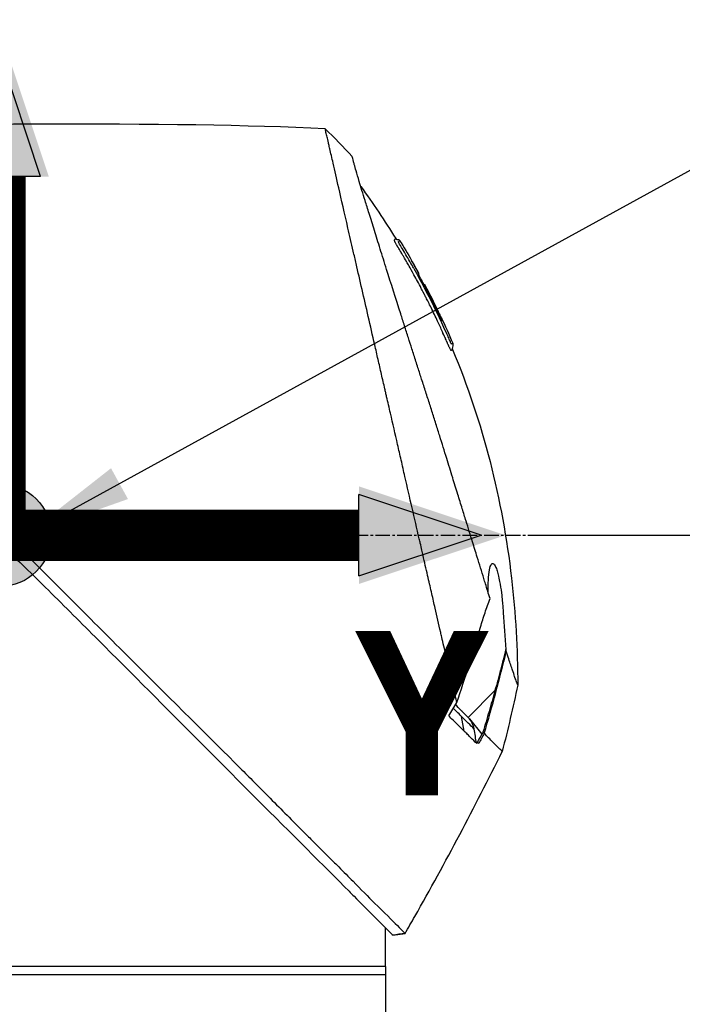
# Model space of a CAD drawing. Header units: millimetres. Extents: x 0 to 4378, y 0 to 2376.
# Tile 140 of 227: x 1695 to 1772, y 1585 to 1700. Entities that reach past the tile are written whole.
import ezdxf

# ---------------------------------------------------------------- set-up
doc = ezdxf.new("R2010")
doc.units = ezdxf.units.MM
doc.header["$LTSCALE"] = 0.2
doc.linetypes.add('CENTER2', pattern=[1.125, 0.75, -0.125, 0.125, -0.125])
for name, color, linetype in [('02_Center Line', 1, 'CENTER2'), ('07_Special Line2', 76, 'Continuous'), ('12_Before Rev.Num.', 5, 'Continuous')]:
    doc.layers.add(name, color=color, linetype=linetype)
doc.layers.add('14_Mark', color=7, linetype='Continuous', true_color=0xe03c31)
doc.styles.add('Rainbow-5.0 Style', font='malgunsl.ttf')
doc.dimstyles.new('Rainbow-5.0 Style', dxfattribs={"dimtxt": 4, "dimasz": 2.5, "dimexe": 1, "dimexo": 1, "dimgap": 1, "dimtad": 1, "dimdsep": 46, "dimtxsty": 'Rainbow-5.0 Style', "dimcen": 0, "dimclrd": 251, "dimclre": 251, "dimclrt": 7, "dimazin": 3, "dimtp": 0.1, "dimtm": 0.1, "dimtfac": 0.61, "dimtmove": 0, "dimatfit": 3, "dimfxl": 1, "dimlwd": -1, "dimlwe": -1, "dimarcsym": 1})

# ---------------------------------------------------------------- blocks, each defined once
blk = doc.blocks.new('*D126')
at = {"color": 251, "linetype": 'ByBlock', "transparency": 16777216}
for p, q in [((1755.7, 1639.53), (1891.38, 1639.53)), ((1887.38, 1279.38), (1887.38, 1629.53)), ((1722.43, 1269.38), (1891.38, 1269.38))]:
    blk.add_line(p, q, dxfattribs=at)
at = {"color": 251, "transparency": 16777216}
for points in [[(1885.72, 1629.53), (1889.05, 1629.53), (1887.38, 1639.53)], [(1885.72, 1279.38), (1889.05, 1279.38), (1887.38, 1269.38)]]:
    blk.add_solid(points, dxfattribs=at)
at = {"layer": 'Defpoints', "color": 0, "transparency": 16777216}
for p in [(1751.7, 1639.53), (1887.38, 1639.53), (1718.43, 1269.38)]:
    blk.add_point(p, dxfattribs=at)
at = {"color": 7, "transparency": 16777216, "insert": (1875.06, 1454.46), "char_height": 16, "attachment_point": 5, "rotation": 90, "style": 'Rainbow-5.0 Style'}
blk.add_mtext('370.15', dxfattribs=at)
blk = doc.blocks.new('*D127')
at = {"color": 251, "linetype": 'ByBlock', "transparency": 16777216}
for p, q in [((1638.55, 1756.68), (1891.38, 1756.68)), ((1887.38, 1649.53), (1887.38, 1746.68)), ((1755.7, 1639.53), (1891.38, 1639.53))]:
    blk.add_line(p, q, dxfattribs=at)
at = {"color": 251, "transparency": 16777216}
for points in [[(1885.72, 1746.68), (1889.05, 1746.68), (1887.38, 1756.68)], [(1885.72, 1649.53), (1889.05, 1649.53), (1887.38, 1639.53)]]:
    blk.add_solid(points, dxfattribs=at)
at = {"layer": 'Defpoints', "color": 0, "transparency": 16777216}
for p in [(1634.55, 1756.68), (1887.38, 1756.68), (1751.7, 1639.53)]:
    blk.add_point(p, dxfattribs=at)
at = {"color": 7, "transparency": 16777216, "insert": (1875.07, 1698.11), "char_height": 16, "attachment_point": 5, "rotation": 90, "style": 'Rainbow-5.0 Style'}
blk.add_mtext('117.15', dxfattribs=at)
blk = doc.blocks.new('*D128')
at = {"color": 251, "linetype": 'ByBlock', "transparency": 16777216}
for p, q in [((1638.55, 1756.68), (1943.4, 1756.68)), ((1939.4, 1746.68), (1939.4, 866.68)), ((1814.42, 856.68), (1943.4, 856.68))]:
    blk.add_line(p, q, dxfattribs=at)
at = {"color": 251, "transparency": 16777216}
for points in [[(1937.74, 1746.68), (1941.07, 1746.68), (1939.4, 1756.68)], [(1937.74, 866.68), (1941.07, 866.68), (1939.4, 856.68)]]:
    blk.add_solid(points, dxfattribs=at)
at = {"layer": 'Defpoints', "color": 0, "transparency": 16777216}
for p in [(1634.55, 1756.68), (1810.42, 856.68), (1939.4, 856.68)]:
    blk.add_point(p, dxfattribs=at)
at = {"color": 7, "transparency": 16777216, "insert": (1927.12, 1306.68), "char_height": 16, "attachment_point": 5, "rotation": 90, "style": 'Rainbow-5.0 Style'}
blk.add_mtext('900', dxfattribs=at)
blk = doc.blocks.new('A$Ca3a613b0')
for p, q in [((7.74, 1013.49), (7.74, 1013.49)), ((8.94, 1011.94), (8.93, 1011.93)), ((9.79, 1010.39), (9.79, 1010.39)), ((10.29, 1008.97), (10.29, 1008.98)), ((10.38, 1009.06), (10.43, 1009.11)), ((10.46, 1009.15), (10.46, 1009.15)), ((18.66, 961.7), (15.54, 958.57)), ((14.44, 959.01), (14.44, 959.01)), ((15.07, 956.97), (14.76, 958.69)), ((15.68, 958.42), (17.13, 956.62)), ((15.98, 957.48), (15.98, 957.48)), ((17.36, 956.75), (17.36, 956.75)), ((5.9, 933), (5.9, 934)), ((5.9, 929.5), (5.9, 932.5)), ((6.74, 933.16), (8.19, 933.34)), ((8.19, 933.34), (8.19, 933.34)), ((5.9, 929.5), (-84.1, 929.5)), ((5.9, 929.5), (5.9, 923.5)), ((5.9, 928.5), (-84.1, 928.5))]:
    blk.add_line(p, q)
for centre, major_axis, ratio, start_param, end_param in [((-345.1, 997.6), (-366.09, -26.02), 0.042138, 3.488133, 3.909025), ((-0.48, 1024.81), (-7.47, 7.7), 0.120793, 4.50015, 4.924628), ((-73.55, 964.88), (-45.52, 83.34), 1, 4.712389, 4.730948), ((-73.55, 964.88), (47.06, -82.48), 1, 1.552239, 1.570796), ((-48.79, 943.69), (61.32, 61.29), 0.000012, 6.229279, 6.245754), ((-163.81, 1010.5), (-44.19, -183.8), 1, 1.51817, 1.570796), ((-2401.35, 2396.85), (-765.25, 2704.52), 0.999799, 3.899585, 3.900232), ((22.59, 953.11), (-157.24, -287.66), 0.019111, 4.710355, 4.714425), ((-9.64, 982.72), (29.02, -28.06), 0.006576, 0.377371, 0.391215), ((-10.44, 981.83), (29.37, -28.27), 0.004865, 5.887634, 5.901943), ((-72.8, 991.8), (92.5, 175.69), 0.499327, 4.653394, 4.763255), ((-331.93, 1128.58), (133.4, 370.15), 0.996605, 4.537773, 4.543581)]:
    blk.add_ellipse(centre, major_axis=major_axis, ratio=ratio, start_param=start_param, end_param=end_param)
for points, knots in [([(14.21, 960.31), (13.74, 962.33), (13.24, 964.52), (12.62, 967.25), (12.53, 967.6), (12.41, 968.14), (12.37, 968.32), (12.11, 969.47), (11.91, 970.35), (11.56, 971.86), (11.43, 972.45), (11.23, 973.31), (11.16, 973.62), (11.07, 974), (11.05, 974.08), (10.96, 974.48), (10.88, 974.82), (10.63, 975.92), (10.45, 976.7), (10.22, 977.69), (10.18, 977.89), (10.07, 978.37), (10.01, 978.64), (9.91, 979.08), (9.86, 979.26), (9.28, 981.81), (8.72, 984.25), (8.01, 987.34), (7.87, 987.97), (7.58, 989.22), (7.44, 989.83), (7.02, 991.67), (6.75, 992.88), (6.39, 994.41), (6.32, 994.73), (6.17, 995.37), (6.1, 995.69), (5.99, 996.18), (5.95, 996.33), (5.88, 996.64), (5.85, 996.79), (5.69, 997.5), (5.55, 998.07), (5.36, 998.94), (5.29, 999.23), (5.16, 999.81), (5.09, 1000.09), (4.89, 1000.95), (4.77, 1001.52), (4.38, 1003.19), (4.13, 1004.3), (3.63, 1006.46), (3.39, 1007.52), (2.92, 1009.59), (2.69, 1010.59), (2.35, 1012.05), (2.24, 1012.53), (2.03, 1013.47), (1.92, 1013.93), (1.71, 1014.83), (1.61, 1015.28), (1.11, 1017.45), (0.75, 1019.02), (0.19, 1021.48), (-0.03, 1022.44), (-0.36, 1023.9), (-0.49, 1024.47), (-0.65, 1025.14), (-0.69, 1025.31), (-0.74, 1025.55), (-0.76, 1025.62), (-0.8, 1025.82), (-0.83, 1025.94), (-0.9, 1026.25), (-0.94, 1026.43), (-1, 1026.7), (-1.03, 1026.8), (-1.06, 1026.92), (-1.06, 1026.96), (-1.09, 1027.09), (-1.11, 1027.17), (-1.14, 1027.28), (-1.14, 1027.31), (-1.14, 1027.31)], [0.000001, 0.000001, 0.000001, 0.000001, 0.87198, 0.87198, 0.998176, 0.998176, 1.064575, 1.064575, 1.41457, 1.41457, 1.596219, 1.596219, 1.693857, 1.693857, 1.719166, 1.719166, 1.837725, 1.837725, 2.111396, 2.111396, 2.182409, 2.182409, 2.276499, 2.276499, 2.337341, 2.337341, 3.162147, 3.162147, 3.373842, 3.373842, 3.579811, 3.579811, 3.984502, 3.984502, 4.09507, 4.09507, 4.202311, 4.202311, 4.255972, 4.255972, 4.304596, 4.304596, 4.486711, 4.486711, 4.581165, 4.581165, 4.673894, 4.673894, 4.859509, 4.859509, 5.231419, 5.231419, 5.60592, 5.60592, 5.979077, 5.979077, 6.165933, 6.165933, 6.351964, 6.351964, 6.539189, 6.539189, 7.288579, 7.288579, 7.860772, 7.860772, 8.290537, 8.290537, 8.451715, 8.451715, 8.522248, 8.522248, 8.654959, 8.654959, 8.889881, 8.889881, 9.06617, 9.06617, 9.132077, 9.132077, 9.362293, 9.362293, 9.592797, 9.592797, 9.592797, 9.592797]), ([(18.09, 972.45), (18, 972.73), (17.91, 973.02), (17.74, 973.59), (17.64, 973.89), (17.49, 974.38), (17.43, 974.58), (17.12, 975.6), (16.86, 976.44), (16.41, 977.88), (16.23, 978.47), (15.8, 979.86), (15.55, 980.68), (15.14, 981.98), (15, 982.46), (14.68, 983.5), (14.5, 984.05), (14.13, 985.26), (13.93, 985.91), (13.5, 987.31), (13.27, 988.06), (12.76, 989.69), (12.5, 990.56), (12.15, 991.66), (12.08, 991.88), (11.86, 992.6), (11.7, 993.1), (11.38, 994.09), (11.23, 994.59), (10.91, 995.58), (10.75, 996.08), (10.43, 997.06), (10.27, 997.56), (9.97, 998.48), (9.82, 998.95), (9.6, 999.65), (9.52, 999.9), (9.28, 1000.64), (9.13, 1001.12), (8.84, 1002.03), (8.7, 1002.46), (8.41, 1003.36), (8.26, 1003.84), (7.96, 1004.77), (7.82, 1005.23), (7.09, 1007.51), (6.54, 1009.25), (5.89, 1011.3), (5.77, 1011.7), (5.52, 1012.49), (5.39, 1012.88), (5.04, 1014.02), (4.81, 1014.74), (4.38, 1016.13), (4.17, 1016.79), (3.81, 1017.94), (3.66, 1018.44), (3.25, 1019.75), (3.03, 1020.49), (2.69, 1021.61), (2.57, 1022.03), (2.38, 1022.67), (2.31, 1022.92), (2.21, 1023.28), (2.17, 1023.42), (2.13, 1023.58), (2.12, 1023.62), (2.07, 1023.79), (2.05, 1023.9), (2.01, 1024.03), (2, 1024.07), (2, 1024.07)], [0.000001, 0.000001, 0.000001, 0.000001, 0.11946, 0.11946, 0.241052, 0.241052, 0.321692, 0.321692, 0.643653, 0.643653, 0.858623, 0.858623, 1.144694, 1.144694, 1.308122, 1.308122, 1.494874, 1.494874, 1.708069, 1.708069, 1.951832, 1.951832, 2.230695, 2.230695, 2.303189, 2.303189, 2.46479, 2.46479, 2.625297, 2.625297, 2.787922, 2.787922, 2.946664, 2.946664, 3.08253, 3.08253, 3.156368, 3.156368, 3.305764, 3.305764, 3.43529, 3.43529, 3.579096, 3.579096, 3.721833, 3.721833, 4.292184, 4.292184, 4.435257, 4.435257, 4.578157, 4.578157, 4.862917, 4.862917, 5.148905, 5.148905, 5.393875, 5.393875, 5.822939, 5.822939, 6.144758, 6.144758, 6.385994, 6.385994, 6.566823, 6.566823, 6.63475, 6.63475, 6.873456, 6.873456, 7.112007, 7.112007, 7.112007, 7.112007]), ([(12.82, 1002.97), (12.8, 1003.01), (12.77, 1003.07), (12.73, 1003.17), (12.72, 1003.2), (12.7, 1003.23), (12.69, 1003.26), (12.61, 1003.43), (12.57, 1003.52), (12.57, 1003.52), (12.57, 1003.52), (12.55, 1003.56), (12.55, 1003.58), (12.36, 1004.01), (12.16, 1004.43), (11.97, 1004.85), (11.85, 1005.1), (11.73, 1005.35), (11.61, 1005.6), (11.47, 1005.9), (11.33, 1006.17), (11.21, 1006.42), (10.98, 1006.88), (10.79, 1007.27), (10.62, 1007.59), (10.55, 1007.73), (10.48, 1007.86), (10.43, 1007.97), (10.22, 1008.38), (10.1, 1008.61), (10.07, 1008.66), (9.92, 1008.94), (9.77, 1009.23), (9.62, 1009.51), (9.48, 1009.75), (9.35, 1010), (9.21, 1010.24), (8.98, 1010.67), (8.79, 1011.01), (8.64, 1011.27), (8.53, 1011.47), (8.44, 1011.62), (8.38, 1011.72), (8.15, 1012.13), (8.01, 1012.36), (7.99, 1012.41), (7.96, 1012.44), (7.94, 1012.47), (7.93, 1012.51), (7.9, 1012.56), (7.87, 1012.6), (7.85, 1012.64), (7.8, 1012.73), (7.76, 1012.79), (7.72, 1012.85), (7.72, 1012.86), (7.71, 1012.88), (7.7, 1012.89), (7.67, 1012.93), (7.65, 1012.97), (7.64, 1012.99), (7.64, 1013), (7.63, 1013.01), (7.62, 1013.02), (7.62, 1013.03), (7.61, 1013.04), (7.6, 1013.05), (7.6, 1013.05), (7.6, 1013.06), (7.6, 1013.06), (7.57, 1013.11), (7.54, 1013.16), (7.52, 1013.19), (7.45, 1013.3), (7.41, 1013.37), (7.39, 1013.41), (7.38, 1013.43), (7.36, 1013.46), (7.34, 1013.49), (7.33, 1013.5), (7.32, 1013.52), (7.32, 1013.53), (7.31, 1013.54), (7.31, 1013.54), (7.31, 1013.55), (7.3, 1013.56), (7.29, 1013.57), (7.28, 1013.59), (7.27, 1013.61), (7.26, 1013.62), (7.25, 1013.64), (7.25, 1013.65), (7.24, 1013.66), (7.22, 1013.69), (7.21, 1013.71), (7.2, 1013.73), (7.19, 1013.75), (7.16, 1013.8), (7.13, 1013.85), (7.11, 1013.89), (7.08, 1013.95), (7.05, 1014), (7.03, 1014.04), (7.02, 1014.07), (7, 1014.1), (6.99, 1014.12), (6.98, 1014.14), (6.98, 1014.15), (6.97, 1014.16), (6.97, 1014.16), (6.97, 1014.17), (6.97, 1014.17), (6.96, 1014.19), (6.95, 1014.22), (6.94, 1014.25), (6.93, 1014.25), (6.93, 1014.26), (6.93, 1014.26), (6.93, 1014.27), (6.93, 1014.27), (6.93, 1014.28), (6.93, 1014.28), (6.92, 1014.29), (6.92, 1014.3), (6.92, 1014.3), (6.92, 1014.31), (6.92, 1014.31), (6.92, 1014.32), (6.95, 1014.34), (6.97, 1014.38), (6.99, 1014.4), (7.01, 1014.42), (7.03, 1014.43), (7.03, 1014.44), (7.04, 1014.45), (7.05, 1014.45), (7.05, 1014.46), (7.06, 1014.46), (7.06, 1014.47), (7.07, 1014.48), (7.07, 1014.48), (7.08, 1014.48), (7.08, 1014.48), (7.08, 1014.48), (7.08, 1014.48)], [-0.6381839, -0.6381839, -0.6381839, -0.6381839, -0.6316964, -0.6316964, -0.6316964, -0.6307456, -0.6307456, -0.6307456, -0.6250215, -0.6250215, -0.6250215, -0.6234436, -0.6234436, -0.6234436, -0.5910238, -0.5910238, -0.5910238, -0.5714286, -0.5714286, -0.5714286, -0.5584343, -0.5584343, -0.5584343, -0.5344378, -0.5344378, -0.5344378, -0.5236736, -0.5236736, -0.5236736, -0.4857143, -0.4857143, -0.4857143, -0.4628498, -0.4628498, -0.4628498, -0.4428571, -0.4428571, -0.4428571, -0.4184801, -0.4184801, -0.4184801, -0.4, -0.4, -0.4, -0.3785714, -0.3785714, -0.3785714, -0.3766324, -0.3766324, -0.3766324, -0.3736775, -0.3736775, -0.3736775, -0.3678571, -0.3678571, -0.3678571, -0.3667329, -0.3667329, -0.3667329, -0.3632653, -0.3632653, -0.3632653, -0.3617347, -0.3617347, -0.3617347, -0.3602041, -0.3602041, -0.3602041, -0.3600354, -0.3600354, -0.3600354, -0.3571429, -0.3571429, -0.3571429, -0.3517857, -0.3517857, -0.3517857, -0.3491071, -0.3491071, -0.3491071, -0.347306, -0.347306, -0.347306, -0.3464286, -0.3464286, -0.3464286, -0.3448214, -0.3448214, -0.3448214, -0.3432143, -0.3432143, -0.3432143, -0.341231, -0.341231, -0.341231, -0.34, -0.34, -0.34, -0.3357143, -0.3357143, -0.3357143, -0.3314305, -0.3314305, -0.3314305, -0.3277963, -0.3277963, -0.3277963, -0.325, -0.325, -0.325, -0.3238534, -0.3238534, -0.3238534, -0.3196429, -0.3196429, -0.3196429, -0.3186098, -0.3186098, -0.3186098, -0.3169643, -0.3169643, -0.3169643, -0.3142857, -0.3142857, -0.3142857, -0.3057284, -0.3057284, -0.3057284, -0.2625175, -0.2625175, -0.2625175, -0.2379132, -0.2379132, -0.2379132, -0.2285714, -0.2285714, -0.2285714, -0.2146659, -0.2146659, -0.2146659, -0.1843164, -0.1843164, -0.1843164, -0.1783373, -0.1783373, -0.1783373, -0.1783373]), ([(7.08, 1014.48), (7.09, 1014.46), (7.1, 1014.44), (7.14, 1014.42), (7.16, 1014.41), (7.2, 1014.39), (7.22, 1014.39), (7.27, 1014.38), (7.31, 1014.37), (7.38, 1014.37), (7.42, 1014.36), (7.48, 1014.34), (7.5, 1014.33), (7.53, 1014.3), (7.55, 1014.28), (7.56, 1014.26)], [0, 0, 0, 0, 0.00696823, 0.00696823, 0.0132767, 0.0132767, 0.01999623, 0.01999623, 0.03024169, 0.03024169, 0.04191695, 0.04191695, 0.04845969, 0.04845969, 0.05587781, 0.05587781, 0.05587781, 0.05587781]), ([(7.69, 1013.58), (7.67, 1013.61), (7.65, 1013.63), (7.64, 1013.66), (7.55, 1013.8), (7.51, 1013.88), (7.49, 1013.91), (7.49, 1013.92), (7.47, 1013.95), (7.46, 1013.99), (7.45, 1013.99), (7.45, 1013.99), (7.45, 1014), (7.44, 1014.02), (7.43, 1014.03), (7.43, 1014.05), (7.42, 1014.06), (7.42, 1014.08), (7.41, 1014.09), (7.41, 1014.09), (7.41, 1014.09), (7.41, 1014.09), (7.41, 1014.09), (7.41, 1014.09), (7.41, 1014.1), (7.41, 1014.1), (7.41, 1014.1), (7.41, 1014.11), (7.41, 1014.11), (7.41, 1014.11), (7.41, 1014.11), (7.41, 1014.12), (7.42, 1014.12), (7.42, 1014.12), (7.42, 1014.12), (7.42, 1014.13), (7.42, 1014.13), (7.42, 1014.13), (7.43, 1014.13), (7.43, 1014.13), (7.43, 1014.13), (7.43, 1014.14), (7.44, 1014.14), (7.44, 1014.14), (7.45, 1014.15), (7.45, 1014.15), (7.45, 1014.15), (7.46, 1014.16), (7.47, 1014.16), (7.47, 1014.17), (7.47, 1014.17), (7.48, 1014.18), (7.49, 1014.19), (7.5, 1014.2), (7.51, 1014.21), (7.52, 1014.22), (7.52, 1014.22), (7.52, 1014.22), (7.53, 1014.23), (7.54, 1014.24), (7.55, 1014.25), (7.56, 1014.26), (7.56, 1014.26), (7.56, 1014.26), (7.56, 1014.26), (7.56, 1014.26), (7.56, 1014.26)], [0.6113952, 0.6113952, 0.6113952, 0.6113952, 0.6163655, 0.6163655, 0.6163655, 0.6428571, 0.6428571, 0.6428571, 0.6462054, 0.6462054, 0.6462054, 0.6466888, 0.6466888, 0.6466888, 0.6495536, 0.6495536, 0.6495536, 0.6529018, 0.6529018, 0.6529018, 0.6534468, 0.6534468, 0.6534468, 0.6545759, 0.6545759, 0.6545759, 0.65625, 0.65625, 0.65625, 0.6595982, 0.6595982, 0.6595982, 0.6629464, 0.6629464, 0.6629464, 0.6668565, 0.6668565, 0.6668565, 0.6696429, 0.6696429, 0.6696429, 0.6763393, 0.6763393, 0.6763393, 0.6830357, 0.6830357, 0.6830357, 0.6964286, 0.6964286, 0.6964286, 0.7071219, 0.7071219, 0.7071219, 0.75, 0.75, 0.75, 0.7544493, 0.7544493, 0.7544493, 0.7766834, 0.7766834, 0.7766834, 0.7989284, 0.7989284, 0.7989284, 0.8029565, 0.8029565, 0.8029565, 0.8029565]), ([(9.2, 1010.97), (9.13, 1011.1), (9.06, 1011.23), (8.99, 1011.36), (8.63, 1011.99), (8.33, 1012.5), (8.09, 1012.9), (7.93, 1013.18), (7.79, 1013.41), (7.69, 1013.58)], [0.53854069, 0.53854069, 0.53854069, 0.53854069, 0.54601158, 0.54601158, 0.54601158, 0.58414804, 0.58414804, 0.58414804, 0.6113952, 0.6113952, 0.6113952, 0.6113952]), ([(9.2, 1010.97), (10, 1009.55), (10.76, 1008.1), (11.85, 1005.91), (12.2, 1005.17), (12.71, 1004.05), (12.88, 1003.68), (13.13, 1003.12), (13.21, 1002.93), (13.33, 1002.65), (13.38, 1002.55), (13.43, 1002.44), (13.44, 1002.41), (13.48, 1002.34), (13.5, 1002.3), (13.52, 1002.25), (13.53, 1002.23), (13.55, 1002.2), (13.55, 1002.19), (13.56, 1002.19)], [0, 0, 0, 0, 0.4895494, 0.4895494, 0.7349123, 0.7349123, 0.8575971, 0.8575971, 0.9189278, 0.9189278, 0.9500754, 0.9500754, 0.9597588, 0.9597588, 0.9764516, 0.9764516, 0.986508, 0.986508, 0.9974152, 0.9974152, 0.9974152, 0.9974152]), ([(12.44, 1004.89), (12.16, 1005.51), (11.86, 1006.12), (11.27, 1007.33), (10.96, 1007.93), (10.55, 1008.72), (10.49, 1008.84), (10.34, 1009.13), (10.26, 1009.28), (10.12, 1009.56), (10.05, 1009.7), (9.92, 1009.97), (9.86, 1010.09), (9.78, 1010.28), (9.76, 1010.33), (9.76, 1010.37), (9.77, 1010.37), (9.78, 1010.38), (9.79, 1010.39), (9.79, 1010.39)], [0, 0, 0, 0, 0.2033457, 0.2033457, 0.4054893, 0.4054893, 0.4711803, 0.4711803, 0.537522, 0.537522, 0.6072062, 0.6072062, 0.6950472, 0.6950472, 0.7818922, 0.7818922, 0.8436322, 0.8436322, 0.9566964, 0.9566964, 0.9566964, 0.9566964]), ([(10.05, 1009.69), (10.06, 1009.68), (10.07, 1009.67), (10.14, 1009.53), (10.21, 1009.39), (10.31, 1009.18), (10.34, 1009.12), (10.38, 1009.06)], [0.10468489, 0.10468489, 0.10468489, 0.10468489, 0.10797961, 0.10797961, 0.13839286, 0.13839286, 0.15095897, 0.15095897, 0.15095897, 0.15095897]), ([(10.46, 1009.15), (10.46, 1009.14), (10.45, 1009.13), (10.43, 1009.12), (10.43, 1009.12), (10.43, 1009.11), (10.43, 1009.11), (10.44, 1009.09), (10.45, 1009.07), (10.47, 1009.02), (10.48, 1008.99), (10.51, 1008.93), (10.53, 1008.9), (10.57, 1008.81), (10.6, 1008.76), (10.76, 1008.45), (10.85, 1008.28), (11.48, 1007.06), (11.99, 1006), (12.49, 1004.94)], [0, 0, 0, 0, 0.2014667, 0.2014667, 0.2163534, 0.2163534, 0.2235204, 0.2235204, 0.23705, 0.23705, 0.2500366, 0.2500366, 0.2610139, 0.2610139, 0.2818391, 0.2818391, 0.3061493, 0.3061493, 0.4559018, 0.4559018, 0.4559018, 0.4559018]), ([(11.76, 1006.58), (11.71, 1006.68), (11.61, 1006.89), (11.15, 1007.82), (10.81, 1008.48), (10.46, 1009.15)], [-0.3088999, -0.3088999, -0.3088999, -0.3088999, -0.2247493, -0.2247493, 0, 0, 0, 0]), ([(12.38, 1005.31), (12.34, 1005.38), (12.3, 1005.47), (12.18, 1005.73), (12.09, 1005.9), (11.96, 1006.18), (11.91, 1006.27), (11.77, 1006.56), (11.69, 1006.73), (11.23, 1007.66), (10.85, 1008.41), (10.46, 1009.15)], [0.2755532, 0.2755532, 0.2755532, 0.2755532, 0.2850415, 0.2850415, 0.2995323, 0.2995323, 0.3067321, 0.3067321, 0.3211833, 0.3211833, 0.3801221, 0.3801221, 0.3801221, 0.3801221]), ([(13.23, 1002.03), (13.23, 1002.04), (13.23, 1002.04), (13.22, 1002.05), (13.21, 1002.08), (13.2, 1002.11), (13.18, 1002.15), (13.15, 1002.21), (13.13, 1002.25), (13.12, 1002.28), (13.11, 1002.3), (13.1, 1002.32), (13.1, 1002.34), (13.09, 1002.34), (13.09, 1002.35), (13.09, 1002.35), (13.09, 1002.36), (13.08, 1002.36), (13.08, 1002.37), (13.08, 1002.38), (13.07, 1002.39), (13.07, 1002.4), (13.06, 1002.42), (13.05, 1002.44), (13.04, 1002.46), (13.03, 1002.48), (13.02, 1002.5), (13.01, 1002.52), (12.98, 1002.61), (12.94, 1002.69), (12.9, 1002.77), (12.89, 1002.81), (12.87, 1002.86), (12.84, 1002.92), (12.84, 1002.93), (12.83, 1002.94), (12.83, 1002.94), (12.83, 1002.96), (12.82, 1002.96), (12.82, 1002.97), (12.82, 1002.97), (12.82, 1002.97), (12.82, 1002.97)], [-0.66514195, -0.66514195, -0.66514195, -0.66514195, -0.66455586, -0.66455586, -0.66455586, -0.66183036, -0.66183036, -0.66183036, -0.65848214, -0.65848214, -0.65848214, -0.65680804, -0.65680804, -0.65680804, -0.65638951, -0.65638951, -0.65638951, -0.65597098, -0.65597098, -0.65597098, -0.65513393, -0.65513393, -0.65513393, -0.65351626, -0.65351626, -0.65351626, -0.65178571, -0.65178571, -0.65178571, -0.64508929, -0.64508929, -0.64508929, -0.64174107, -0.64174107, -0.64174107, -0.64037359, -0.64037359, -0.64037359, -0.63839286, -0.63839286, -0.63839286, -0.63818395, -0.63818395, -0.63818395, -0.63818395]), ([(13.43, 1001.62), (13.41, 1001.65), (13.4, 1001.69), (13.38, 1001.72), (13.32, 1001.84), (13.27, 1001.96), (13.23, 1002.03), (13.23, 1002.03), (13.23, 1002.03), (13.23, 1002.03)], [-0.67857143, -0.67857143, -0.67857143, -0.67857143, -0.67563925, -0.67563925, -0.67563925, -0.66517857, -0.66517857, -0.66517857, -0.66514195, -0.66514195, -0.66514195, -0.66514195]), ([(13.71, 1001.55), (13.71, 1001.55), (13.71, 1001.55), (13.71, 1001.55), (13.71, 1001.55), (13.7, 1001.54), (13.7, 1001.54), (13.69, 1001.53), (13.69, 1001.53), (13.69, 1001.53), (13.68, 1001.52), (13.67, 1001.51), (13.66, 1001.5), (13.65, 1001.49), (13.64, 1001.48), (13.64, 1001.48), (13.62, 1001.46), (13.61, 1001.45), (13.6, 1001.44), (13.6, 1001.44), (13.6, 1001.44), (13.6, 1001.44), (13.6, 1001.44), (13.6, 1001.44), (13.59, 1001.43), (13.59, 1001.43), (13.59, 1001.43), (13.59, 1001.43), (13.58, 1001.42), (13.57, 1001.42), (13.57, 1001.42), (13.57, 1001.41), (13.57, 1001.41), (13.57, 1001.41), (13.56, 1001.41), (13.56, 1001.41), (13.56, 1001.41), (13.56, 1001.41), (13.56, 1001.41), (13.56, 1001.41), (13.56, 1001.41), (13.56, 1001.42), (13.56, 1001.42), (13.55, 1001.42), (13.55, 1001.42), (13.55, 1001.42), (13.55, 1001.42), (13.55, 1001.42), (13.54, 1001.42), (13.54, 1001.43), (13.53, 1001.43), (13.52, 1001.46), (13.52, 1001.46), (13.51, 1001.48), (13.5, 1001.49), (13.48, 1001.52), (13.46, 1001.57), (13.43, 1001.62)], [-0.8424131, -0.8424131, -0.8424131, -0.8424131, -0.8361277, -0.8361277, -0.8361277, -0.7959166, -0.7959166, -0.7959166, -0.7857143, -0.7857143, -0.7857143, -0.7650972, -0.7650972, -0.7650972, -0.7397959, -0.7397959, -0.7397959, -0.7152592, -0.7152592, -0.7152592, -0.7135569, -0.7135569, -0.7135569, -0.7068916, -0.7068916, -0.7068916, -0.70606, -0.70606, -0.70606, -0.7010621, -0.7010621, -0.7010621, -0.6985631, -0.6985631, -0.6985631, -0.6973136, -0.6973136, -0.6973136, -0.6969517, -0.6969517, -0.6969517, -0.6960641, -0.6960641, -0.6960641, -0.6934402, -0.6934402, -0.6934402, -0.691691, -0.691691, -0.691691, -0.6873178, -0.6873178, -0.6873178, -0.6847598, -0.6847598, -0.6847598, -0.6785714, -0.6785714, -0.6785714, -0.6785714]), ([(13.73, 1002.29), (13.73, 1002.29), (13.73, 1002.29), (13.73, 1002.29), (13.73, 1002.29), (13.73, 1002.28), (13.72, 1002.27), (13.71, 1002.26), (13.7, 1002.25), (13.69, 1002.24), (13.68, 1002.23), (13.68, 1002.22), (13.67, 1002.21), (13.66, 1002.2), (13.65, 1002.2), (13.63, 1002.19), (13.63, 1002.19), (13.63, 1002.19), (13.63, 1002.19), (13.63, 1002.19), (13.62, 1002.18), (13.62, 1002.18), (13.6, 1002.18), (13.59, 1002.18), (13.59, 1002.18), (13.59, 1002.18), (13.59, 1002.18), (13.59, 1002.18), (13.58, 1002.18), (13.59, 1002.15), (13.56, 1002.18), (13.56, 1002.18), (13.56, 1002.19), (13.56, 1002.19)], [0.1904669, 0.1904669, 0.1904669, 0.1904669, 0.1946998, 0.1946998, 0.1946998, 0.2185366, 0.2185366, 0.2185366, 0.2401138, 0.2401138, 0.2401138, 0.25, 0.25, 0.25, 0.2746433, 0.2746433, 0.2746433, 0.275, 0.275, 0.275, 0.284375, 0.284375, 0.284375, 0.29375, 0.29375, 0.29375, 0.2960651, 0.2960651, 0.2960651, 0.3063403, 0.3063403, 0.3063403, 0.3071483, 0.3071483, 0.3071483, 0.3071483]), ([(13.73, 1002.29), (13.74, 1002.26), (13.75, 1002.23), (13.76, 1002.17), (13.76, 1002.14), (13.75, 1002.06), (13.74, 1002.01), (13.71, 1001.87), (13.68, 1001.77), (13.69, 1001.62), (13.7, 1001.59), (13.71, 1001.55)], [0.00004944, 0.00004944, 0.00004944, 0.00004944, 0.00905919, 0.00905919, 0.01879779, 0.01879779, 0.03294906, 0.03294906, 0.06376674, 0.06376674, 0.07528968, 0.07528968, 0.07528968, 0.07528968]), ([(13.71, 1001.55), (17.26, 993.07), (19.54, 983.97), (21.07, 970.7), (21.31, 966.52), (21.32, 962.35)], [0, 0, 0, 0, 2.758267, 2.758267, 4.009408, 4.009408, 4.009408, 4.009408]), ([(-38.47, 978.35), (-37.7, 977.61), (-36.94, 976.86), (-35.26, 975.22), (-34.35, 974.32), (-31.5, 971.49), (-29.56, 969.55), (-23.64, 963.62), (-19.69, 959.64), (-13.94, 953.88), (-12.01, 951.95), (-9.84, 949.77), (-9.53, 949.46), (-5.04, 944.96), (-1.24, 941.17), (1.83, 938.08), (2.03, 937.88), (2.97, 936.92), (3.66, 936.24), (5.04, 934.86), (5.67, 934.23), (6.3, 933.59), (6.46, 933.43), (6.63, 933.27), (6.67, 933.23), (6.71, 933.19), (6.72, 933.18), (6.73, 933.17), (6.73, 933.17), (6.73, 933.16), (6.73, 933.16), (6.74, 933.16), (6.74, 933.16), (6.74, 933.16), (6.74, 933.16), (6.74, 933.16)], [-7.620463, -7.620463, -7.620463, -7.620463, -7.336805, -7.336805, -6.999081, -6.999081, -6.270272, -6.270272, -4.749597, -4.749597, -3.95115, -3.95115, -3.814973, -3.814973, -1.971605, -1.971605, -1.846597, -1.846597, -1.347406, -1.347406, -0.675491, -0.675491, -0.339165, -0.339165, -0.169556, -0.169556, -0.084774, -0.084774, -0.042597, -0.042597, -0.021599, -0.021599, -0.011128, -0.011128, -0.000028, -0.000028, -0.000028, -0.000028]), ([(-37.48, 979.03), (-37.21, 978.76), (-36.96, 978.52), (-36.34, 977.89), (-36.05, 977.6), (-35.19, 976.75), (-34.62, 976.18), (-32.91, 974.46), (-31.77, 973.32), (-28.36, 969.91), (-26.11, 967.66), (-18.77, 960.33), (-14.54, 956.14), (-10.52, 952.11), (-9.97, 951.56), (-8.9, 950.48), (-8.36, 949.94), (-6.45, 948.02), (-5.19, 946.73), (-3.58, 945.12), (-3.19, 944.74), (-2.01, 943.55), (-1.25, 942.79), (-0.2, 941.74), (0.12, 941.42), (1.01, 940.53), (1.57, 939.97), (3.03, 938.51), (3.87, 937.64), (5.76, 935.77), (6.67, 934.88), (7.58, 933.97), (7.81, 933.73), (8.04, 933.5), (8.1, 933.44), (8.14, 933.39), (8.15, 933.38), (8.16, 933.37), (8.17, 933.36), (8.18, 933.35), (8.18, 933.35), (8.18, 933.35), (8.19, 933.35), (8.19, 933.34), (8.19, 933.34), (8.19, 933.34), (8.19, 933.34), (8.19, 933.34)], [0, 0, 0, 0, 0.115596, 0.115596, 0.212113, 0.212113, 0.405093, 0.405093, 0.790972, 0.790972, 1.563393, 1.563393, 3.332159, 3.332159, 3.60987, 3.60987, 3.890806, 3.890806, 4.623507, 4.623507, 4.856845, 4.856845, 5.35641, 5.35641, 5.576842, 5.576842, 5.990665, 5.990665, 6.711546, 6.711546, 7.79125, 7.79125, 8.330789, 8.330789, 8.599474, 8.599474, 8.666532, 8.666532, 8.716444, 8.716444, 8.791539, 8.791539, 8.829086, 8.829086, 8.847858, 8.847858, 8.871461, 8.871461, 8.871461, 8.871461]), ([(17.87, 973.16), (17.87, 973.8), (17.88, 974.26), (17.92, 975.04), (17.96, 975.48), (18.08, 976.09), (18.14, 976.3), (18.28, 976.53), (18.36, 976.58), (18.48, 976.54), (18.57, 976.48), (18.75, 976.15), (18.81, 976), (18.93, 975.64), (18.99, 975.45), (19.1, 974.99), (19.16, 974.72), (19.29, 974.02), (19.36, 973.57), (19.51, 972.45), (19.55, 971.89), (19.6, 971.25), (19.62, 971.02), (19.75, 969.37), (19.84, 967.99), (19.92, 966.52)], [-1.705013, -1.705013, -1.705013, -1.705013, -1.556708, -1.556708, -1.329106, -1.329106, -1.145925, -1.145925, -0.996981, -0.996981, -0.898581, -0.898581, -0.842466, -0.842466, -0.790237, -0.790237, -0.729818, -0.729818, -0.639276, -0.639276, -0.510567, -0.510567, -0.441089, -0.441089, -0.000001, -0.000001, -0.000001, -0.000001]), ([(16.99, 969.13), (17.15, 969.69), (17.32, 970.25), (17.69, 971.36), (17.89, 971.91), (18.09, 972.45)], [0.000001, 0.000001, 0.000001, 0.000001, 0.1746079, 0.1746079, 0.3493254, 0.3493254, 0.3493254, 0.3493254]), ([(14.21, 960.31), (14.69, 961.72), (15.18, 963.21), (16.12, 966.19), (16.58, 967.7), (16.99, 969.13)], [0.000001, 0.000001, 0.000001, 0.000001, 0.4445869, 0.4445869, 0.8865288, 0.8865288, 0.8865288, 0.8865288]), ([(19.92, 966.52), (19.72, 965.72), (19.52, 964.91), (19.1, 963.3), (18.88, 962.5), (18.66, 961.7)], [0.000001, 0.000001, 0.000001, 0.000001, 0.2490275, 0.2490275, 0.498054, 0.498054, 0.498054, 0.498054]), ([(19.99, 966.31), (19.98, 966.34), (19.97, 966.37), (19.94, 966.45), (19.93, 966.49), (19.92, 966.52)], [-0.04707166, -0.04707166, -0.04707166, -0.04707166, -0.02156687, -0.02156687, -0.00000099, -0.00000099, -0.00000099, -0.00000099]), ([(21.32, 962.35), (21.32, 962.35), (21.32, 962.35), (21.32, 962.35), (21.32, 962.36), (21.29, 962.42), (21.25, 962.54), (21.24, 962.56), (21.23, 962.58), (21.23, 962.6), (21.17, 962.75), (21.1, 962.95), (21.04, 963.12), (21.01, 963.21), (20.99, 963.29), (20.96, 963.36), (20.89, 963.57), (20.81, 963.81), (20.72, 964.08), (20.59, 964.46), (20.44, 964.9), (20.28, 965.4), (20.19, 965.69), (20.09, 965.99), (19.99, 966.31)], [-0.9997805, -0.9997805, -0.9997805, -0.9997805, -0.9852531, -0.9852531, -0.9852531, -0.7801742, -0.7801742, -0.7801742, -0.75, -0.75, -0.75, -0.5788911, -0.5788911, -0.5788911, -0.5, -0.5, -0.5, -0.3424334, -0.3424334, -0.3424334, -0.1230002, -0.1230002, -0.1230002, 0, 0, 0, 0]), ([(18.66, 961.7), (18.64, 961.61), (18.61, 961.51), (18.55, 961.3), (18.52, 961.2), (18.44, 960.89), (18.38, 960.69), (18.21, 960.08), (18.09, 959.68), (17.74, 958.46), (17.5, 957.66), (17.26, 956.85)], [-0.5086362, -0.5086362, -0.5086362, -0.5086362, -0.4739534, -0.4739534, -0.441906, -0.441906, -0.3787937, -0.3787937, -0.2524889, -0.2524889, -0.000008, -0.000008, -0.000008, -0.000008]), ([(15.54, 958.57), (15.32, 958.79), (15.09, 959.02), (14.84, 959.27), (14.83, 959.28), (14.82, 959.29), (14.81, 959.3), (14.49, 959.62), (14.23, 959.88), (14.05, 960.06)], [0, 0, 0, 0, 0.2423045, 0.2423045, 0.2423045, 0.25, 0.25, 0.25, 0.4698867, 0.4698867, 0.4698867, 0.4698867]), ([(14.76, 958.69), (14.68, 958.77), (14.54, 958.91), (14.32, 959.12), (14.16, 959.28), (14.02, 959.42), (13.91, 959.53), (13.9, 959.55), (13.89, 959.56), (13.87, 959.57), (13.85, 959.59), (13.83, 959.61), (13.8, 959.64)], [-1, -1, -1, -1, -0.75, -0.75, -0.75, -0.5269223, -0.5269223, -0.5269223, -0.5, -0.5, -0.5, -0.441661, -0.441661, -0.441661, -0.441661]), ([(15.07, 956.97), (14.81, 957.23), (14.54, 957.5), (13.94, 958.1), (13.61, 958.42), (13.28, 958.75)], [0, 0, 0, 0, 0.2242367, 0.2242367, 0.4651784, 0.4651784, 0.4651784, 0.4651784]), ([(16.24, 957.22), (16.02, 957.44), (15.79, 957.67), (15.55, 957.91), (15.54, 957.92), (15.54, 957.92), (15.54, 957.92), (15.29, 958.16), (15.03, 958.43), (14.76, 958.69)], [-1, -1, -1, -1, -0.5031772, -0.5031772, -0.5031772, -0.5, -0.5, -0.5, 0, 0, 0, 0]), ([(15.68, 958.42), (15.67, 958.43), (15.66, 958.43), (15.65, 958.45), (15.65, 958.45), (15.63, 958.47), (15.62, 958.49), (15.59, 958.51), (15.58, 958.53), (15.57, 958.54), (15.56, 958.55), (15.55, 958.56), (15.54, 958.57), (15.54, 958.57)], [0.000001, 0.000001, 0.000001, 0.000001, 0.00272697, 0.00272697, 0.00542648, 0.00542648, 0.01073802, 0.01073802, 0.01585747, 0.01585747, 0.01837058, 0.01837058, 0.02084972, 0.02084972, 0.02084972, 0.02084972]), ([(16.24, 957.22), (16.23, 957.27), (16.19, 957.52), (15.93, 958.06), (15.81, 958.25), (15.68, 958.42)], [0.00000226, 0.00000226, 0.00000226, 0.00000226, 0.01532774, 0.01532774, 0.02361868, 0.02361868, 0.02361868, 0.02361868]), ([(16.53, 955.54), (16.31, 955.75), (16.08, 955.97), (15.72, 956.33), (15.59, 956.46), (15.4, 956.65), (15.34, 956.71), (15.24, 956.81), (15.21, 956.84), (15.16, 956.89), (15.14, 956.91), (15.1, 956.94), (15.09, 956.96), (15.07, 956.97)], [0.000001, 0.000001, 0.000001, 0.000001, 0.2318332, 0.2318332, 0.3483456, 0.3483456, 0.40613, 0.40613, 0.4349144, 0.4349144, 0.4492809, 0.4492809, 0.4664527, 0.4664527, 0.4664527, 0.4664527]), ([(16.53, 955.54), (16.47, 955.81), (16.42, 956.11), (16.33, 956.65), (16.28, 956.97), (16.24, 957.22)], [0.000001, 0.000001, 0.000001, 0.000001, 0.083636, 0.083636, 0.1696312, 0.1696312, 0.1696312, 0.1696312]), ([(17.13, 956.62), (17.04, 956.46), (16.95, 956.31), (16.78, 956), (16.69, 955.84), (16.61, 955.68)], [-0.1067409, -0.1067409, -0.1067409, -0.1067409, -0.0533713, -0.0533713, -0.0000018, -0.0000018, -0.0000018, -0.0000018]), ([(17.26, 956.85), (17.24, 956.81), (17.22, 956.77), (17.17, 956.69), (17.15, 956.66), (17.13, 956.62)], [-0.02701964, -0.02701964, -0.02701964, -0.02701964, -0.01351028, -0.01351028, -0.000001, -0.000001, -0.000001, -0.000001]), ([(19.51, 954.6), (19.51, 954.6), (19.51, 954.6), (19.5, 954.61), (19.49, 954.62), (19.48, 954.63), (19.47, 954.64), (19.43, 954.67), (19.39, 954.72), (19.33, 954.78), (19.21, 954.89), (19.04, 955.06), (18.81, 955.3), (18.8, 955.3), (18.8, 955.31), (18.79, 955.31), (18.56, 955.54), (18.28, 955.83), (17.92, 956.19), (17.76, 956.35), (17.59, 956.52), (17.41, 956.7)], [0.0000758, 0.0000758, 0.0000758, 0.0000758, 0.0768214, 0.0768214, 0.0768214, 0.1521768, 0.1521768, 0.1521768, 0.2988063, 0.2988063, 0.2988063, 0.5714286, 0.5714286, 0.5714286, 0.5782623, 0.5782623, 0.5782623, 0.8701763, 0.8701763, 0.8701763, 1, 1, 1, 1]), ([(16.61, 955.68), (16.59, 955.66), (16.58, 955.64), (16.55, 955.59), (16.54, 955.56), (16.53, 955.54)], [-0.01682573, -0.01682573, -0.01682573, -0.01682573, -0.00841337, -0.00841337, -0.00000101, -0.00000101, -0.00000101, -0.00000101]), ([(6.74, 933.16), (6.74, 933.16), (6.72, 933.17), (6.6, 933.29), (6.33, 933.56), (5.9, 934)], [-8.6028048, -8.6028048, -8.6028048, -8.6028048, -8.4195703, -8.4195703, -7.7286267, -7.7286267, -7.7286267, -7.7286267]), ([(5.9, 932.5), (5.9, 932.56), (5.9, 932.63), (5.9, 932.75), (5.9, 932.81), (5.9, 932.9), (5.9, 932.94), (5.9, 932.99), (5.9, 933), (5.9, 933)], [0, 0, 0, 0, 0.0188345, 0.0188345, 0.037669, 0.037669, 0.0565035, 0.0565035, 0.075338, 0.075338, 0.075338, 0.075338])]:
    blk.add_open_spline(points, degree=3, knots=knots)
for points in [[(3, 1020.58), (4.44, 1018.6), (5.8, 1016.56), (7.08, 1014.48)], [(7.56, 1014.26), (7.56, 1014.26), (7.56, 1014.26), (7.56, 1014.26)], [(7.56, 1014.26), (8.03, 1013.49), (8.49, 1012.72), (8.94, 1011.94)], [(7.97, 1013.1), (7.98, 1013.1), (7.98, 1013.09), (7.98, 1013.09)], [(12.38, 1005.31), (12.85, 1004.31), (13.3, 1003.3), (13.73, 1002.29)], [(21.32, 962.35), (20.77, 959.75), (20.17, 957.17), (19.51, 954.6)], [(8.19, 933.34), (7.7, 933.28), (7.22, 933.22), (6.74, 933.16)]]:
    blk.add_open_spline(points, degree=3)
at = {"layer": '02_Center Line', "ltscale": 11.288275}
blk.add_line((-216.25, 979.85), (36.59, 979.85), dxfattribs=at)
blk = doc.blocks.new('A$Ca1632f6c')
at = {"layer": '07_Special Line2'}
blk.add_hatch(color=256, dxfattribs=at).paths.add_polyline_path([(49.156, 0), (34.9, 4.752), (34.9, -4.752)])
at = {"layer": '12_Before Rev.Num.'}
blk.add_hatch(color=256, dxfattribs=at).paths.add_polyline_path([(0, 49.156), (-4.752, 34.9), (4.752, 34.9)])
at = {"layer": '14_Mark'}
h = blk.add_hatch(color=256, dxfattribs=at)
h.dxf.hatch_style = 1
h.paths.add_polyline_path([(5, 0, 1), (-5, 0, 1)])
at = {"layer": '07_Special Line2'}
for p, q in [((34.9, -3.96), (34.9, 3.96)), ((46.78, 0), (34.9, 3.96)), ((34.9, -3.96), (46.78, 0))]:
    blk.add_line(p, q, dxfattribs=at)
at = {"layer": '07_Special Line2', "const_width": 5}
blk.add_lwpolyline([(34.9, 0), (0, 0)], dxfattribs=at)
at = {"layer": '12_Before Rev.Num.'}
for p, q in [((0, 46.78), (-3.96, 34.9)), ((3.96, 34.9), (0, 46.78)), ((3.96, 34.9), (-3.96, 34.9))]:
    blk.add_line(p, q, dxfattribs=at)
at = {"layer": '12_Before Rev.Num.', "const_width": 5}
blk.add_lwpolyline([(0, 34.9), (0, 0)], dxfattribs=at)
at = {"layer": '14_Mark'}
blk.add_circle((0, 0), 5, dxfattribs=at)
at = {"layer": '07_Special Line2', "insert": (34.529, -17.308), "char_height": 16, "attachment_point": 4, "style": 'Rainbow-5.0 Style'}
blk.add_mtext('{\\fMalgun Gothic Semilight|b1|i0|c129|p50;Y}', dxfattribs=at)
at = {"layer": '12_Before Rev.Num.', "insert": (-20.587, 35.725), "char_height": 16, "attachment_point": 4, "style": 'Rainbow-5.0 Style'}
blk.add_mtext('{\\fMalgun Gothic Semilight|b1|i0|c129|p50;Z}', dxfattribs=at)
at = {"layer": '14_Mark', "insert": (-17.839, -15.459), "char_height": 16, "attachment_point": 4, "style": 'Rainbow-5.0 Style'}
blk.add_mtext('{\\fMalgun Gothic Semilight|b1|i0|c129|p50;3}', dxfattribs=at)

msp = doc.modelspace()

# ---------------------------------------------------------------- block references
msp.add_blockref('A$Ca3a613b0', (1731.806, 659.684))
at = {"xscale": 1.2, "yscale": 1.2, "zscale": 1.2}
msp.add_blockref('A$Ca1632f6c', (1692.706, 1639.534), dxfattribs=at)

# ---------------------------------------------------------------- dimensions: what is measured, and where the dimension line sits
for base, p1, p2, picture, middle in [((1887.384, 1756.684), (1751.697, 1639.534), (1634.547, 1756.684), '*D127', (1875.069, 1698.109)), ((1939.402, 856.684), (1634.547, 1756.684), (1810.421, 856.684), '*D128', (1927.125, 1306.684)), ((1887.384, 1639.534), (1718.427, 1269.384), (1751.697, 1639.534), '*D126', (1875.064, 1454.459))]:
    dim = msp.add_linear_dim(base=base, p1=p1, p2=p2, angle=90, dimstyle='Rainbow-5.0 Style', override={"dimscale": 4, "dimtol": 0, "dimlim": 0, "dimtp": 0.1, "dimtm": 0.1, "dimtfac": 0.61, "dimtdec": 2, "dimtolj": 0, "dimtzin": 8})
    dim.commit()
    dim.dimension.update_dxf_attribs({"geometry": picture, "text_midpoint": middle})

# ---------------------------------------------------------------- leaders
at = {"annotation_type": 0, "has_hookline": 1, "hookline_direction": 0}
for points, text_width in [([(1695.706, 1639.534), (1982.678, 1797.22), (1995.178, 1797.22)], 115.187), ([(1695.706, 1495.4), (1982.678, 1641.648), (1995.178, 1641.648)], 99.666)]:
    msp.add_leader(points, dimstyle='Rainbow-5.0 Style', override={"dimscale": 5, "dimgap": 1, "dimtad": 1}, dxfattribs=dict(at, text_width=text_width))
msp.add_leader([(1695.706, 1269.384), (1982.678, 1641.648)], dimstyle='Rainbow-5.0 Style', override={"dimscale": 5, "dimgap": 1, "dimtad": 1})

doc.saveas('drawing.dxf')
